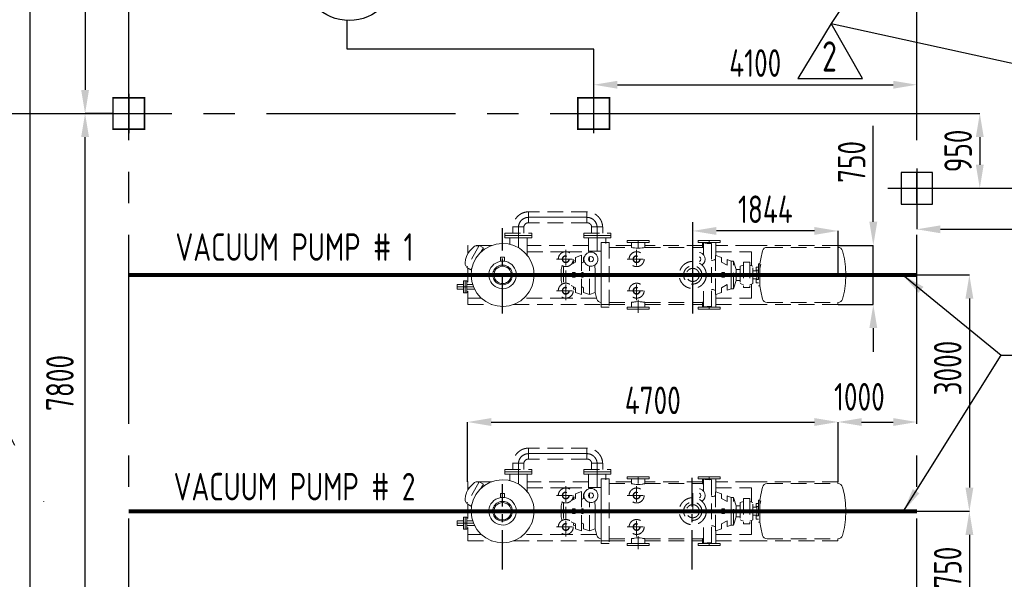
# Model space of a CAD drawing. Extents: x -7650383 to 4934791, y -114316 to 1826789.
# Tile 43 of 256: x 208007 to 220501, y 265842 to 272947. Entities that reach past the tile are written whole.
import ezdxf
from ezdxf.enums import TextEntityAlignment as Align

# ---------------------------------------------------------------- set-up
doc = ezdxf.new("R2010")
doc.units = 0
doc.header["$LTSCALE"] = 800
doc.header["$MEASUREMENT"] = 0
for name, pattern in [('CENTER', [2, 1.25, -0.25, 0.25, -0.25]), ('CENTER2', [1.125, 0.75, -0.125, 0.125, -0.125]), ('GTCHAIN', [24, 16, -3.2, 1.6, -3.2]), ('GTDASH', [12, 8, -4]), ('GTDOT', [6, 1.6, -4.4]), ('HIDDEN', [0.375, 0.25, -0.125])]:
    doc.linetypes.add(name, pattern=pattern)
doc.layers.get('0').update_dxf_attribs({"linetype": 'CONTINUOUS'})
for name, color, linetype in [('0-7-COL', 2, 'CENTER'), ('Aux_col', 7, 'CONTINUOUS'), ('CEN', 2, 'CENTER'), ('CENTER', 2, 'CENTER'), ('DIM', 4, 'CONTINUOUS'), ('GRID', 8, 'CENTER'), ('HANGERS', 1, 'CONTINUOUS'), ('REV2', 2, 'CONTINUOUS'), ('ROAD', 40, 'CONTINUOUS'), ('TEXT', 3, 'CONTINUOUS')]:
    doc.layers.add(name, color=color, linetype=linetype)
doc.layers.add('EQPT', color=8, linetype='HIDDEN', lineweight=9)
doc.styles.add('ROMANS', font='ISO9.shx', dxfattribs={"width": 0.8})
doc.styles.add('S1', font='SIMPLEX.SHX', dxfattribs={"height": 200})
doc.styles.get("Standard").update_dxf_attribs({"font": 'ISO9'})
doc.dimstyles.get("Standard").update_dxf_attribs({"dimtxt": 0.18, "dimasz": 0.18, "dimexe": 0.18, "dimexo": 0.0625, "dimgap": 0.09, "dimtad": 0, "dimtih": 1, "dimtoh": 1, "dimdec": 4, "dimzin": 0, "dimdsep": 46, "dimtxsty": 'Standard', "dimcen": 0.09, "dimadec": 0, "dimazin": 0, "dimtfac": 1, "dimtdec": 4, "dimtofl": 0, "dimtmove": 0, "dimatfit": 3, "dimfxl": 1, "dimtolj": 1, "dimtzin": 0, "dimarcsym": 0})
doc.dimstyles.new('STANDARD$0', dxfattribs={"dimtxt": 250, "dimasz": 200, "dimexe": 0, "dimexo": 0, "dimgap": 100, "dimtad": 1, "dimdec": 0, "dimzin": 0, "dimdsep": 46, "dimtxsty": 'S1', "dimcen": 0, "dimadec": 0, "dimazin": 0, "dimtfac": 1, "dimtdec": 0, "dimtmove": 2, "dimatfit": 3, "dimfxl": 1, "dimtolj": 1, "dimtzin": 0, "dimarcsym": 0})

# ---------------------------------------------------------------- blocks, each defined once
blk = doc.blocks.new('*D300')
at = {"layer": 'DIM', "color": 9, "lineweight": -2, "transparency": 16777216}
for p, q in [((219391, 270556), (219391, 270286)), ((225491, 270556), (225491, 270286)), ((219691, 270286), (225191, 270286))]:
    blk.add_line(p, q, dxfattribs=at)
at = {"layer": 'DIM', "color": 9, "transparency": 16777216}
for points in [[(219691, 270336), (219691, 270236), (219391, 270286)], [(225191, 270336), (225191, 270236), (225491, 270286)]]:
    blk.add_solid(points, dxfattribs=at)
at = {"layer": 'DIM', "transparency": 16777216, "insert": (222441, 270561), "char_height": 350, "attachment_point": 5, "style": 'ROMANS'}
blk.add_mtext('\\A1;6100', dxfattribs=at)
blk = doc.blocks.new('*D302')
at = {"layer": 'DIM', "color": 9, "linetype": 'Continuous', "lineweight": -2, "transparency": 16777216}
for p, q in [((216547, 269706), (216547, 270265)), ((218091, 270265), (216847, 270265)), ((218391, 269706), (218391, 270265))]:
    blk.add_line(p, q, dxfattribs=at)
at = {"layer": 'DIM', "color": 9, "linetype": 'Continuous', "transparency": 16777216}
for points in [[(216847, 270315), (216847, 270215), (216547, 270265)], [(218091, 270315), (218091, 270215), (218391, 270265)]]:
    blk.add_solid(points, dxfattribs=at)
at = {"layer": 'DIM', "linetype": 'Continuous', "transparency": 16777216, "insert": (217469, 270540), "char_height": 350, "attachment_point": 5, "style": 'ROMANS'}
blk.add_mtext('\\A1;1844', dxfattribs=at)
blk = doc.blocks.new('*D303')
at = {"layer": 'DIM', "color": 9, "linetype": 'Continuous', "lineweight": -2, "transparency": 16777216}
for p, q in [((218839, 270381), (218839, 271601)), ((218391, 270081), (218839, 270081)), ((218839, 269331), (218839, 270081)), ((218391, 269331), (218839, 269331)), ((218839, 269031), (218839, 268731))]:
    blk.add_line(p, q, dxfattribs=at)
at = {"layer": 'DIM', "color": 9, "linetype": 'Continuous', "transparency": 16777216}
for points in [[(218789, 270381), (218889, 270381), (218839, 270081)], [(218789, 269031), (218889, 269031), (218839, 269331)]]:
    blk.add_solid(points, dxfattribs=at)
at = {"layer": 'DIM', "linetype": 'Continuous', "transparency": 16777216, "insert": (218564, 271141), "char_height": 350, "attachment_point": 5, "rotation": 90, "style": 'ROMANS'}
blk.add_mtext('\\A1;750', dxfattribs=at)
blk = doc.blocks.new('*D304')
at = {"layer": 'DIM', "color": 9, "lineweight": -2, "transparency": 16777216}
for p, q in [((219391, 266706), (220058, 266706)), ((220058, 266406), (220058, 264256)), ((219800, 263956), (220058, 263956))]:
    blk.add_line(p, q, dxfattribs=at)
at = {"layer": 'DIM', "color": 9, "transparency": 16777216}
for points in [[(220008, 266406), (220108, 266406), (220058, 266706)], [(220008, 264256), (220108, 264256), (220058, 263956)]]:
    blk.add_solid(points, dxfattribs=at)
at = {"layer": 'DIM', "transparency": 16777216, "insert": (219783, 265905), "char_height": 350, "attachment_point": 5, "rotation": 90, "style": 'ROMANS'}
blk.add_mtext('\\A1;2750', dxfattribs=at)
blk = doc.blocks.new('*D305')
at = {"layer": 'DIM', "color": 9, "lineweight": -2, "transparency": 16777216}
for p, q in [((219391, 269706), (220058, 269706)), ((220058, 269406), (220058, 267006)), ((219391, 266706), (220058, 266706))]:
    blk.add_line(p, q, dxfattribs=at)
at = {"layer": 'DIM', "color": 9, "transparency": 16777216}
for points in [[(220008, 269406), (220108, 269406), (220058, 269706)], [(220008, 267006), (220108, 267006), (220058, 266706)]]:
    blk.add_solid(points, dxfattribs=at)
at = {"layer": 'DIM', "transparency": 16777216, "insert": (219783, 268524), "char_height": 350, "attachment_point": 5, "rotation": 90, "style": 'ROMANS'}
blk.add_mtext('\\A1;3000', dxfattribs=at)
blk = doc.blocks.new('*D336')
at = {"layer": 'DIM', "color": 9, "lineweight": -2, "transparency": 16777216}
for p, q in [((215591, 272121), (219091, 272121)), ((219391, 271967), (219391, 272121))]:
    blk.add_line(p, q, dxfattribs=at)
at = {"layer": 'DIM', "color": 9, "transparency": 16777216}
for points in [[(215591, 272171), (215591, 272071), (215291, 272121)], [(219091, 272171), (219091, 272071), (219391, 272121)]]:
    blk.add_solid(points, dxfattribs=at)
at = {"layer": 'DIM', "transparency": 16777216, "insert": (217341, 272396), "char_height": 350, "attachment_point": 5, "style": 'ROMANS'}
blk.add_mtext('\\A1;4100', dxfattribs=at)
blk = doc.blocks.new('*D339')
at = {"layer": 'DIM', "color": 9, "lineweight": -2, "transparency": 16777216}
for p, q in [((209092, 276956), (208837, 276956)), ((208837, 276656), (208837, 272056)), ((208837, 271756), (208837, 271756))]:
    blk.add_line(p, q, dxfattribs=at)
at = {"layer": 'DIM', "color": 9, "transparency": 16777216}
for points in [[(208787, 276656), (208887, 276656), (208837, 276956)], [(208787, 272056), (208887, 272056), (208837, 271756)]]:
    blk.add_solid(points, dxfattribs=at)
at = {"layer": 'DIM', "transparency": 16777216, "insert": (208562, 274356), "char_height": 350, "attachment_point": 5, "rotation": 90, "style": 'ROMANS'}
blk.add_mtext('\\A1;5200', dxfattribs=at)
blk = doc.blocks.new('*D340')
at = {"layer": 'DIM', "color": 9, "linetype": 'Continuous', "lineweight": -2, "transparency": 16777216}
for p, q in [((218391, 267081), (218391, 267839)), ((218691, 267839), (219091, 267839))]:
    blk.add_line(p, q, dxfattribs=at)
at = {"layer": 'DIM', "color": 9, "linetype": 'Continuous', "transparency": 16777216}
for points in [[(218691, 267889), (218691, 267789), (218391, 267839)], [(219091, 267889), (219091, 267789), (219391, 267839)]]:
    blk.add_solid(points, dxfattribs=at)
at = {"layer": 'DIM', "linetype": 'Continuous', "transparency": 16777216, "insert": (218662, 268159), "char_height": 350, "attachment_point": 5, "style": 'ROMANS'}
blk.add_mtext('\\A1;1000', dxfattribs=at)
blk = doc.blocks.new('*D341')
at = {"layer": 'DIM', "color": 9, "linetype": 'Continuous', "lineweight": -2, "transparency": 16777216}
for p, q in [((213691, 267081), (213691, 267839)), ((213991, 267839), (218091, 267839)), ((218391, 267081), (218391, 267839))]:
    blk.add_line(p, q, dxfattribs=at)
at = {"layer": 'DIM', "color": 9, "linetype": 'Continuous', "transparency": 16777216}
for points in [[(213991, 267889), (213991, 267789), (213691, 267839)], [(218091, 267889), (218091, 267789), (218391, 267839)]]:
    blk.add_solid(points, dxfattribs=at)
at = {"layer": 'DIM', "linetype": 'Continuous', "transparency": 16777216, "insert": (216041, 268114), "char_height": 350, "attachment_point": 5, "style": 'ROMANS'}
blk.add_mtext('\\A1;4700', dxfattribs=at)
blk = doc.blocks.new('*D342')
at = {"layer": 'DIM', "color": 9, "lineweight": -2, "transparency": 16777216}
for p, q in [((209191, 271756), (208837, 271756)), ((208837, 264256), (208837, 271456)), ((209141, 263956), (208837, 263956))]:
    blk.add_line(p, q, dxfattribs=at)
at = {"layer": 'DIM', "color": 9, "transparency": 16777216}
for points in [[(208787, 271456), (208887, 271456), (208837, 271756)], [(208787, 264256), (208887, 264256), (208837, 263956)]]:
    blk.add_solid(points, dxfattribs=at)
at = {"layer": 'DIM', "transparency": 16777216, "insert": (208518, 268335), "char_height": 350, "attachment_point": 5, "rotation": 90, "style": 'ROMANS'}
blk.add_mtext('\\A1;7800', dxfattribs=at)
blk = doc.blocks.new('*D360')
at = {"layer": 'DIM', "color": 9, "linetype": 'Continuous', "lineweight": -2, "transparency": 16777216}
for p, q in [((215851, 271756), (220190, 271756)), ((220190, 271456), (220190, 271106))]:
    blk.add_line(p, q, dxfattribs=at)
at = {"layer": 'DIM', "color": 9, "linetype": 'Continuous', "transparency": 16777216}
for points in [[(220140, 271456), (220240, 271456), (220190, 271756)], [(220140, 271106), (220240, 271106), (220190, 270806)]]:
    blk.add_solid(points, dxfattribs=at)
at = {"layer": 'DIM', "linetype": 'Continuous', "transparency": 16777216, "insert": (219915, 271281), "char_height": 350, "attachment_point": 5, "rotation": 90, "style": 'ROMANS'}
blk.add_mtext('\\A1;950', dxfattribs=at)
blk = doc.blocks.new('new block')
at = {"layer": 'EQPT'}
for p, q in [((16080, 77738), (15341, 77738)), ((15341, 77598), (15341, 77738)), ((16080, 77598), (16080, 77738)), ((16080, 77598), (16080, 77738)), ((16080, 77598), (15341, 77598)), ((15039, 77436), (15039, 77465)), ((15039, 77465), (15382, 77465)), ((15140, 77465), (15140, 77545)), ((15281, 77545), (15140, 77545)), ((15281, 77465), (15281, 77545)), ((15382, 77465), (15382, 77436)), ((16039, 77436), (16039, 77465)), ((16039, 77465), (16382, 77465)), ((16140, 77545), (16280, 77545)), ((16140, 77465), (16140, 77545)), ((16280, 77465), (16280, 77545)), ((16382, 77465), (16382, 77436)), ((15382, 77436), (15039, 77436)), ((16382, 77436), (16039, 77436)), ((16320, 77346), (16361, 77346)), ((16361, 77346), (16361, 76526)), ((17564, 77342), (17561, 77342)), ((17561, 77190), (17561, 77342)), ((17582, 77340), (17564, 77342)), ((17588, 77340), (17582, 77340)), ((17606, 77337), (17588, 77340)), ((17631, 77336), (17606, 77337)), ((17657, 77337), (17631, 77336)), ((17661, 77338), (17657, 77337)), ((17661, 76534), (17661, 77338)), ((14714, 77309), (14555, 77032)), ((14872, 77311), (14567, 77311)), ((14567, 77311), (14567, 77231)), ((14567, 77231), (14585, 77231)), ((14567, 77231), (14567, 77202)), ((14593, 77242), (14570, 77208)), ((14622, 77273), (14593, 77243)), ((14593, 77243), (14593, 77242)), ((14655, 77299), (14622, 77273)), ((14673, 77307), (14655, 77299)), ((14720, 77211), (14672, 77148)), ((14692, 77307), (14673, 77307)), ((14710, 77301), (14692, 77307)), ((14766, 77279), (14714, 77309)), ((14781, 77263), (14720, 77211)), ((14734, 77223), (14766, 77279)), ((14738, 77231), (14742, 77231)), ((14851, 77303), (14781, 77263)), ((14927, 77327), (14851, 77303)), ((15004, 77336), (14927, 77327)), ((15080, 77330), (15004, 77336)), ((15153, 77310), (15080, 77330)), ((15223, 77275), (15153, 77310)), ((15286, 77226), (15223, 77275)), ((15338, 77165), (15286, 77226)), ((16101, 77311), (15320, 77311)), ((15320, 77231), (15808, 77231)), ((15812, 77255), (15812, 77016)), ((15815, 77231), (16101, 77231)), ((16262, 77236), (16101, 77236)), ((16101, 77236), (16103, 77220)), ((16262, 76526), (16262, 77300)), ((16647, 77311), (16361, 77311)), ((16361, 77286), (16647, 77286)), ((16711, 77255), (16711, 77016)), ((17547, 77311), (16815, 77311)), ((16815, 77286), (17547, 77286)), ((18167, 77311), (17715, 77311)), ((17715, 77231), (18167, 77231)), ((19266, 77311), (18167, 77311)), ((18167, 77231), (18167, 77053)), ((18309, 77243), (18286, 77142)), ((18318, 77260), (18309, 77243)), ((18331, 77274), (18318, 77260)), ((18348, 77283), (18331, 77274)), ((18366, 77286), (18348, 77283)), ((18366, 77286), (19266, 77286)), ((19266, 77286), (19266, 77311)), ((19266, 77286), (19285, 77283)), ((19285, 77283), (19302, 77274)), ((19302, 77274), (19315, 77260)), ((19315, 77260), (19323, 77243)), ((19323, 77243), (19347, 77142)), ((14539, 77130), (14534, 77089)), ((14534, 77089), (14536, 77070)), ((14551, 77171), (14539, 77130)), ((14552, 77172), (14551, 77171)), ((14570, 77208), (14552, 77172)), ((14672, 77148), (14637, 77078)), ((14923, 77087), (14900, 77071)), ((14948, 77099), (14923, 77087)), ((14975, 77107), (14948, 77099)), ((15003, 77111), (14975, 77107)), ((14985, 77111), (14985, 77161)), ((14985, 77161), (15035, 77161)), ((15010, 77111), (14985, 77111)), ((15030, 77110), (15003, 77111)), ((15035, 77111), (15011, 77111)), ((15056, 77105), (15030, 77110)), ((15035, 77161), (15035, 77111)), ((15081, 77096), (15056, 77105)), ((15105, 77083), (15081, 77096)), ((15377, 77095), (15338, 77165)), ((15402, 77020), (15377, 77095)), ((15693, 77136), (15932, 77136)), ((15876, 77066), (15936, 77098)), ((15903, 77111), (15911, 77111)), ((15911, 77111), (15936, 77120)), ((15911, 77105), (15911, 77111)), ((15911, 77101), (15911, 77105)), ((15911, 77101), (15911, 77090)), ((15911, 77090), (15911, 77084)), ((15936, 77158), (16011, 77186)), ((15936, 77098), (15936, 77158)), ((16011, 77186), (16011, 76686)), ((16011, 77084), (16037, 77098)), ((16037, 77158), (16047, 77161)), ((16037, 77098), (16037, 77158)), ((16112, 77160), (16112, 77111)), ((16112, 77160), (16112, 77111)), ((16592, 77136), (16831, 77136)), ((17681, 77123), (17671, 77121)), ((17699, 77129), (17681, 77123)), ((17702, 77131), (17699, 77129)), ((17711, 77133), (17702, 77131)), ((17711, 76689), (17711, 77182)), ((17786, 77158), (17715, 77184)), ((17786, 77158), (17786, 77098)), ((17786, 77098), (17861, 77058)), ((17861, 77058), (17861, 77130)), ((17912, 77111), (17861, 77130)), ((17942, 77111), (17912, 77111)), ((17912, 77105), (17912, 77111)), ((17912, 77101), (17912, 77105)), ((17912, 77090), (17912, 77101)), ((17912, 77081), (17912, 77090)), ((17942, 76761), (17942, 77111)), ((17942, 77111), (17972, 77006)), ((18107, 77096), (18066, 77096)), ((18066, 77096), (18066, 76776)), ((18107, 77096), (18146, 77096)), ((18146, 77096), (18146, 76776)), ((18276, 77076), (18286, 77142)), ((19347, 77142), (19362, 77039)), ((14536, 77070), (14545, 77053)), ((14545, 77053), (14560, 77041)), ((14555, 77032), (14606, 77002)), ((14567, 77025), (14567, 76842)), ((14606, 77002), (14624, 77032)), ((14617, 77005), (14611, 76930)), ((14637, 77078), (14617, 77005)), ((14841, 76981), (14837, 76955)), ((14850, 77006), (14841, 76981)), ((14841, 76981), (14841, 76981)), ((14841, 76981), (14841, 76981)), ((14841, 76981), (14841, 76981)), ((14841, 76981), (14841, 76981)), ((14841, 76981), (14841, 76981)), ((14841, 76981), (14841, 76981)), ((14841, 76981), (14841, 76981)), ((14841, 76981), (14841, 76981)), ((14841, 76981), (14841, 76981)), ((14863, 77030), (14850, 77006)), ((14880, 77052), (14863, 77030)), ((14900, 77071), (14880, 77052)), ((14892, 76975), (14888, 76959)), ((14897, 76989), (14892, 76975)), ((14892, 76975), (14892, 76975)), ((14892, 76975), (14892, 76975)), ((14892, 76975), (14892, 76975)), ((14892, 76975), (14892, 76975)), ((14892, 76975), (14892, 76975)), ((14892, 76975), (14892, 76975)), ((14892, 76975), (14892, 76975)), ((14892, 76975), (14892, 76975)), ((14892, 76975), (14892, 76975)), ((14892, 76975), (14892, 76975)), ((14905, 77003), (14897, 76989)), ((14906, 76970), (14902, 76956)), ((14915, 77016), (14905, 77003)), ((14911, 76983), (14906, 76970)), ((14918, 76995), (14911, 76983)), ((14926, 77028), (14915, 77016)), ((14926, 77007), (14918, 76995)), ((14939, 77039), (14926, 77028)), ((14936, 77017), (14926, 77007)), ((14948, 77026), (14936, 77017)), ((14954, 77047), (14939, 77039)), ((14961, 77034), (14948, 77026)), ((14969, 77054), (14954, 77047)), ((14974, 77040), (14961, 77034)), ((14985, 77058), (14969, 77054)), ((14988, 77044), (14974, 77040)), ((15002, 77061), (14985, 77058)), ((15003, 77046), (14988, 77044)), ((15018, 77061), (15002, 77061)), ((15017, 77046), (15003, 77046)), ((15031, 77044), (15017, 77046)), ((15034, 77059), (15018, 77061)), ((15044, 77040), (15031, 77044)), ((15049, 77055), (15034, 77059)), ((15057, 77035), (15044, 77040)), ((15064, 77049), (15049, 77055)), ((15070, 77029), (15057, 77035)), ((15078, 77041), (15064, 77049)), ((15081, 77020), (15070, 77029)), ((15091, 77032), (15078, 77041)), ((15092, 77010), (15081, 77020)), ((15103, 77020), (15091, 77032)), ((15101, 76998), (15092, 77010)), ((15108, 76986), (15101, 76998)), ((15113, 77007), (15103, 77020)), ((15127, 77067), (15105, 77083)), ((15114, 76972), (15108, 76986)), ((15122, 76993), (15113, 77007)), ((15118, 76958), (15114, 76972)), ((15128, 76977), (15122, 76993)), ((15146, 77047), (15127, 77067)), ((15133, 76961), (15128, 76977)), ((15162, 77023), (15146, 77047)), ((15174, 76998), (15162, 77023)), ((15182, 76971), (15174, 76998)), ((15185, 76944), (15182, 76971)), ((15410, 76942), (15402, 77020)), ((15765, 77054), (15752, 77006)), ((15752, 77006), (15752, 76866)), ((15782, 77045), (15782, 76824)), ((15812, 76991), (15812, 76978)), ((15812, 76978), (15812, 76894)), ((15898, 76966), (15932, 76966)), ((15898, 76936), (15898, 76966)), ((15911, 76966), (15911, 76906)), ((15932, 76966), (15932, 76906)), ((16032, 76966), (16011, 76966)), ((16032, 76906), (16032, 76966)), ((16112, 76686), (16112, 77050)), ((16112, 76686), (16112, 77050)), ((16189, 77068), (16179, 77061)), ((16182, 77063), (16184, 76985)), ((16184, 76985), (16183, 76974)), ((16183, 76974), (16183, 76936)), ((17791, 76906), (17791, 76966)), ((17791, 76966), (17825, 76966)), ((17825, 76966), (17825, 76936)), ((17912, 77065), (17912, 77081)), ((17912, 77053), (17912, 77065)), ((17912, 77032), (17912, 77053)), ((17912, 77018), (17912, 77032)), ((17912, 76991), (17912, 77018)), ((17912, 76978), (17912, 76991)), ((17912, 76894), (17912, 76978)), ((17972, 76999), (17971, 77001)), ((17971, 77001), (17972, 77001)), ((17972, 76965), (17971, 76963)), ((17971, 76963), (17972, 76960)), ((18026, 77006), (17972, 77006)), ((17972, 77006), (17972, 77003)), ((17972, 77006), (17972, 77001)), ((17972, 76999), (17972, 76965)), ((17972, 76996), (17972, 76971)), ((18066, 77061), (18026, 77046)), ((18026, 77046), (18026, 76826)), ((18186, 77046), (18146, 77061)), ((18186, 76826), (18186, 77046)), ((18186, 76986), (18236, 76986)), ((18257, 77036), (18227, 77036)), ((18227, 77036), (18227, 76986)), ((18257, 76996), (18236, 76996)), ((18236, 76996), (18236, 76876)), ((18276, 77076), (18257, 77076)), ((18257, 77076), (18257, 76796)), ((18276, 77073), (18276, 77076)), ((18276, 77071), (18276, 77073)), ((18276, 77066), (18276, 77071)), ((18276, 77017), (18286, 77068)), ((18276, 77057), (18276, 77066)), ((18276, 77052), (18276, 77057)), ((18276, 77052), (18276, 77042)), ((18276, 77042), (18276, 77035)), ((18276, 77035), (18276, 77025)), ((18276, 77025), (18276, 77017)), ((18276, 77017), (18276, 77006)), ((18276, 77006), (18276, 76993)), ((18276, 76993), (18276, 76983)), ((18276, 76983), (18276, 76978)), ((18276, 76978), (18276, 76972)), ((18276, 76972), (18276, 76966)), ((18276, 76966), (18276, 76960)), ((19362, 77038), (19367, 76936)), ((14611, 76930), (14619, 76852)), ((14619, 76852), (14644, 76777)), ((14837, 76955), (14836, 76928)), ((14836, 76928), (14839, 76901)), ((14839, 76901), (14847, 76874)), ((14847, 76874), (14859, 76848)), ((14859, 76848), (14875, 76825)), ((14888, 76959), (14886, 76943)), ((14886, 76943), (14886, 76927)), ((14886, 76927), (14888, 76911)), ((14888, 76911), (14893, 76894)), ((14893, 76894), (14899, 76879)), ((14899, 76879), (14908, 76865)), ((14902, 76956), (14901, 76942)), ((14901, 76942), (14901, 76928)), ((14901, 76928), (14903, 76914)), ((14903, 76914), (14907, 76900)), ((14907, 76900), (14912, 76886)), ((14908, 76865), (14918, 76852)), ((14912, 76886), (14920, 76873)), ((14918, 76852), (14930, 76840)), ((14920, 76873), (14929, 76862)), ((14929, 76862), (14940, 76852)), ((14930, 76840), (14943, 76831)), ((14940, 76852), (14951, 76843)), ((14951, 76843), (14964, 76836)), ((14964, 76836), (14976, 76831)), ((15047, 76832), (15060, 76838)), ((15060, 76838), (15073, 76845)), ((15073, 76845), (15085, 76855)), ((15082, 76833), (15095, 76843)), ((15085, 76855), (15095, 76865)), ((15095, 76865), (15103, 76877)), ((15095, 76843), (15106, 76855)), ((15103, 76877), (15110, 76889)), ((15106, 76855), (15116, 76869)), ((15110, 76889), (15115, 76902)), ((15115, 76902), (15119, 76915)), ((15115, 76902), (15115, 76902)), ((15115, 76902), (15115, 76902)), ((15115, 76902), (15115, 76902)), ((15115, 76902), (15115, 76902)), ((15115, 76902), (15115, 76902)), ((15115, 76902), (15115, 76902)), ((15115, 76902), (15115, 76902)), ((15115, 76902), (15115, 76902)), ((15115, 76902), (15115, 76902)), ((15115, 76902), (15115, 76902)), ((15115, 76902), (15115, 76902)), ((15115, 76902), (15115, 76902)), ((15115, 76902), (15115, 76902)), ((15115, 76902), (15115, 76902)), ((15115, 76902), (15115, 76902)), ((15115, 76902), (15115, 76902)), ((15115, 76902), (15115, 76902)), ((15115, 76902), (15115, 76902)), ((15115, 76902), (15115, 76902)), ((15115, 76902), (15115, 76902)), ((15115, 76902), (15115, 76902)), ((15115, 76902), (15115, 76902)), ((15116, 76869), (15124, 76883)), ((15120, 76944), (15118, 76958)), ((15119, 76915), (15120, 76929)), ((15120, 76929), (15120, 76944)), ((15124, 76883), (15129, 76897)), ((15129, 76897), (15133, 76912)), ((15129, 76897), (15129, 76897)), ((15129, 76897), (15129, 76897)), ((15129, 76897), (15129, 76897)), ((15129, 76897), (15129, 76897)), ((15129, 76897), (15129, 76897)), ((15129, 76897), (15129, 76897)), ((15129, 76897), (15129, 76897)), ((15129, 76897), (15129, 76897)), ((15129, 76897), (15129, 76897)), ((15129, 76897), (15129, 76897)), ((15135, 76945), (15133, 76961)), ((15133, 76912), (15135, 76928)), ((15135, 76928), (15135, 76945)), ((15141, 76820), (15158, 76842)), ((15158, 76842), (15171, 76866)), ((15171, 76866), (15179, 76891)), ((15179, 76891), (15184, 76917)), ((15179, 76891), (15179, 76891)), ((15179, 76891), (15179, 76891)), ((15179, 76891), (15179, 76891)), ((15179, 76891), (15179, 76891)), ((15179, 76891), (15179, 76891)), ((15179, 76891), (15179, 76891)), ((15179, 76891), (15179, 76891)), ((15179, 76891), (15179, 76891)), ((15179, 76891), (15179, 76891)), ((15184, 76917), (15185, 76944)), ((15384, 76793), (15404, 76866)), ((15404, 76866), (15410, 76942)), ((15404, 76866), (15404, 76866)), ((15404, 76866), (15404, 76866)), ((15404, 76866), (15404, 76866)), ((15404, 76866), (15404, 76866)), ((15404, 76866), (15404, 76866)), ((15404, 76866), (15404, 76866)), ((15404, 76866), (15404, 76866)), ((15404, 76866), (15404, 76866)), ((15404, 76866), (15404, 76866)), ((15404, 76866), (15404, 76866)), ((15404, 76866), (15404, 76866)), ((15404, 76866), (15404, 76866)), ((15404, 76866), (15404, 76866)), ((15404, 76866), (15404, 76866)), ((15404, 76866), (15404, 76866)), ((15404, 76866), (15404, 76866)), ((15752, 76866), (15766, 76816)), ((15812, 76894), (15812, 76880)), ((15812, 76880), (15812, 76854)), ((15812, 76616), (15812, 76856)), ((15812, 76854), (15812, 76840)), ((15898, 76906), (15898, 76936)), ((15932, 76906), (15898, 76906)), ((16011, 76906), (16032, 76906)), ((16183, 76936), (16183, 76898)), ((16183, 76898), (16184, 76886)), ((16184, 76886), (16183, 76862)), ((16183, 76862), (16184, 76839)), ((16184, 76839), (16183, 76827)), ((16711, 76616), (16711, 76856)), ((17561, 76530), (17561, 76838)), ((17825, 76906), (17791, 76906)), ((17825, 76936), (17825, 76906)), ((17912, 76880), (17912, 76894)), ((17912, 76854), (17912, 76880)), ((17912, 76840), (17912, 76854)), ((17912, 76819), (17912, 76840)), ((17972, 76866), (17942, 76761)), ((17972, 76912), (17971, 76909)), ((17971, 76909), (17972, 76906)), ((17972, 76873), (17971, 76871)), ((17971, 76871), (17972, 76871)), ((17972, 76912), (17972, 76960)), ((17972, 76954), (17972, 76918)), ((17972, 76873), (17972, 76906)), ((17972, 76901), (17972, 76875)), ((17972, 76871), (17972, 76866)), ((17972, 76868), (17972, 76866)), ((17972, 76866), (18026, 76866)), ((18186, 76886), (18236, 76886)), ((18227, 76886), (18227, 76836)), ((18236, 76876), (18257, 76876)), ((18276, 76960), (18276, 76945)), ((18276, 76945), (18276, 76936)), ((18276, 76936), (18276, 76926)), ((18276, 76912), (18276, 76926)), ((18276, 76906), (18276, 76912)), ((18276, 76906), (18276, 76900)), ((18276, 76900), (18276, 76894)), ((18276, 76894), (18276, 76888)), ((18276, 76888), (18276, 76877)), ((18276, 76877), (18276, 76866)), ((18276, 76866), (18276, 76858)), ((18276, 76858), (18276, 76847)), ((18276, 76847), (18276, 76837)), ((18276, 76837), (18276, 76829)), ((19367, 76936), (19362, 76834)), ((14567, 76730), (14567, 76641)), ((14644, 76777), (14683, 76706)), ((14875, 76825), (14894, 76805)), ((14894, 76805), (14916, 76788)), ((14916, 76788), (14940, 76776)), ((14940, 76776), (14965, 76767)), ((14943, 76831), (14957, 76823)), ((14957, 76823), (14972, 76817)), ((14965, 76767), (14991, 76762)), ((14972, 76817), (14987, 76813)), ((14976, 76831), (14990, 76828)), ((14987, 76813), (15003, 76811)), ((14990, 76828), (15004, 76826)), ((14991, 76762), (15018, 76761)), ((15003, 76811), (15019, 76811)), ((15004, 76826), (15018, 76826)), ((15018, 76826), (15033, 76828)), ((15018, 76761), (15046, 76764)), ((15019, 76811), (15036, 76813)), ((15033, 76828), (15047, 76832)), ((15036, 76813), (15052, 76818)), ((15046, 76764), (15073, 76772)), ((15052, 76818), (15067, 76825)), ((15067, 76825), (15082, 76833)), ((15073, 76772), (15098, 76784)), ((15098, 76784), (15121, 76800)), ((15121, 76800), (15141, 76820)), ((15301, 76661), (15349, 76723)), ((15349, 76723), (15384, 76793)), ((15693, 76736), (15932, 76736)), ((15936, 76774), (15882, 76803)), ((15907, 76761), (15911, 76761)), ((15911, 76782), (15911, 76771)), ((15911, 76771), (15911, 76767)), ((15911, 76766), (15911, 76761)), ((15911, 76761), (15936, 76751)), ((15936, 76714), (15936, 76774)), ((16011, 76686), (15936, 76714)), ((16037, 76774), (16011, 76787)), ((16037, 76714), (16037, 76774)), ((16037, 76714), (16112, 76686)), ((16185, 76713), (16112, 76686)), ((16183, 76827), (16184, 76797)), ((16184, 76797), (16184, 76795)), ((16184, 76795), (16184, 76768)), ((16184, 76768), (16184, 76762)), ((16184, 76762), (16184, 76746)), ((16184, 76746), (16184, 76735)), ((16184, 76735), (16184, 76729)), ((16184, 76729), (16184, 76719)), ((16184, 76719), (16184, 76718)), ((16184, 76718), (16184, 76714)), ((16205, 76629), (16184, 76714)), ((16184, 76714), (16185, 76713)), ((16592, 76736), (16831, 76736)), ((17671, 76751), (17681, 76749)), ((17681, 76749), (17699, 76743)), ((17699, 76743), (17702, 76741)), ((17702, 76741), (17711, 76739)), ((17786, 76714), (17715, 76687)), ((17861, 76814), (17786, 76774)), ((17786, 76774), (17786, 76714)), ((17861, 76742), (17861, 76814)), ((17861, 76742), (17912, 76761)), ((17912, 76807), (17912, 76819)), ((17912, 76791), (17912, 76807)), ((17912, 76782), (17912, 76791)), ((17912, 76771), (17912, 76782)), ((17912, 76767), (17912, 76771)), ((17912, 76761), (17912, 76766)), ((17942, 76761), (17912, 76761)), ((18026, 76826), (18066, 76811)), ((18066, 76776), (18107, 76776)), ((18146, 76776), (18107, 76776)), ((18146, 76811), (18186, 76826)), ((18167, 76818), (18167, 76641)), ((18227, 76836), (18257, 76836)), ((18257, 76796), (18276, 76796)), ((18276, 76829), (18276, 76821)), ((18276, 76821), (18276, 76815)), ((18276, 76815), (18276, 76805)), ((18276, 76805), (18276, 76801)), ((18276, 76801), (18276, 76799)), ((18276, 76799), (18276, 76796)), ((18276, 76796), (18286, 76730)), ((18309, 76629), (18286, 76730)), ((19347, 76730), (19323, 76629)), ((19362, 76832), (19347, 76730)), ((19362, 76834), (19362, 76832)), ((14742, 76641), (14567, 76641)), ((14567, 76641), (14567, 76561)), ((14683, 76706), (14735, 76646)), ((14735, 76646), (14798, 76597)), ((14798, 76597), (14868, 76562)), ((15170, 76569), (15240, 76608)), ((15240, 76608), (15301, 76661)), ((15812, 76641), (15279, 76641)), ((16202, 76641), (15819, 76641)), ((16213, 76612), (16205, 76629)), ((16226, 76598), (16213, 76612)), ((16243, 76589), (16226, 76598)), ((16262, 76586), (16243, 76589)), ((17715, 76641), (18167, 76641)), ((18318, 76612), (18309, 76629)), ((18331, 76598), (18318, 76612)), ((18348, 76589), (18331, 76598)), ((18366, 76586), (18348, 76589)), ((19285, 76589), (19266, 76586)), ((19302, 76598), (19285, 76589)), ((19315, 76612), (19302, 76598)), ((19323, 76629), (19315, 76612)), ((14567, 76561), (14872, 76561)), ((14868, 76562), (14941, 76542)), ((14941, 76542), (15017, 76536)), ((15017, 76536), (15094, 76545)), ((15094, 76545), (15170, 76569)), ((15149, 76561), (16262, 76561)), ((16361, 76526), (16262, 76526)), ((16361, 76586), (16647, 76586)), ((16361, 76561), (16647, 76561)), ((16815, 76586), (17547, 76586)), ((16815, 76561), (17547, 76561)), ((17561, 76530), (17564, 76530)), ((17564, 76530), (17582, 76532)), ((17582, 76532), (17588, 76532)), ((17588, 76532), (17606, 76534)), ((17606, 76534), (17631, 76536)), ((17631, 76536), (17657, 76534)), ((17657, 76534), (17661, 76534)), ((17715, 76561), (18167, 76561)), ((18167, 76561), (19266, 76561)), ((18366, 76586), (19266, 76586)), ((19266, 76561), (19266, 76586))]:
    blk.add_line(p, q, dxfattribs=at)
at = {"layer": 'EQPT', "linetype": 'CENTER2', "ltscale": 4}
for p, q in [((16080, 77668), (15341, 77668)), ((15210, 77282), (15210, 77545)), ((16211, 77241), (16211, 77545)), ((14363, 76936), (19487, 76936))]:
    blk.add_line(p, q, dxfattribs=at)
at = {"layer": 'EQPT', "linetype": 'GTDASH'}
for p, q in [((15039, 77436), (15039, 77407)), ((15382, 77436), (15039, 77436)), ((15039, 77407), (15382, 77407)), ((15101, 77324), (15101, 77407)), ((15320, 77189), (15320, 77407)), ((15382, 77407), (15382, 77436)), ((16039, 77436), (16039, 77407)), ((16382, 77436), (16039, 77436)), ((16039, 77407), (16382, 77407)), ((16101, 77407), (16101, 77236)), ((16320, 77334), (16320, 77407)), ((16382, 77407), (16382, 77436)), ((16592, 77346), (16592, 77371)), ((16592, 77371), (16871, 77371)), ((16871, 77346), (16592, 77346)), ((16647, 77286), (16647, 77346)), ((16815, 77346), (16815, 77286)), ((16871, 77371), (16871, 77346)), ((17492, 77371), (17771, 77371)), ((17492, 77371), (17492, 77346)), ((17771, 77346), (17492, 77346)), ((17547, 77286), (17547, 77346)), ((17715, 77346), (17715, 77184)), ((17771, 77371), (17771, 77346)), ((16094, 77216), (16084, 77211)), ((16104, 77221), (16094, 77216)), ((16101, 77236), (16262, 77236)), ((16115, 77223), (16104, 77221)), ((16126, 77225), (16115, 77223)), ((16138, 77225), (16126, 77225)), ((16149, 77223), (16138, 77225)), ((16161, 77220), (16149, 77223)), ((16172, 77215), (16161, 77220)), ((16182, 77209), (16172, 77215)), ((16652, 77284), (16647, 77286)), ((16664, 77282), (16652, 77284)), ((16675, 77281), (16664, 77282)), ((16682, 77279), (16675, 77281)), ((16706, 77275), (16682, 77279)), ((16731, 77274), (16706, 77275)), ((16757, 77275), (16731, 77274)), ((16781, 77279), (16757, 77275)), ((16788, 77281), (16781, 77279)), ((16799, 77282), (16788, 77281)), ((16811, 77284), (16799, 77282)), ((16815, 77286), (16811, 77284)), ((17519, 77221), (17507, 77222)), ((17544, 77208), (17519, 77221)), ((17552, 77284), (17547, 77286)), ((17561, 77282), (17552, 77284)), ((16044, 77154), (16043, 77142)), ((16043, 77142), (16043, 77131)), ((16043, 77131), (16044, 77119)), ((16047, 77165), (16044, 77154)), ((16044, 77119), (16047, 77108)), ((16052, 77176), (16047, 77165)), ((16047, 77108), (16051, 77098)), ((16047, 77108), (16047, 77108)), ((16047, 77108), (16047, 77108)), ((16047, 77108), (16047, 77108)), ((16047, 77108), (16047, 77108)), ((16047, 77108), (16047, 77108)), ((16047, 77108), (16047, 77108)), ((16047, 77108), (16047, 77108)), ((16047, 77108), (16047, 77108)), ((16047, 77108), (16047, 77108)), ((16047, 77108), (16047, 77108)), ((16047, 77108), (16047, 77108)), ((16047, 77108), (16047, 77108)), ((16051, 77098), (16056, 77088)), ((16058, 77187), (16052, 77176)), ((16056, 77088), (16063, 77079)), ((16066, 77196), (16058, 77187)), ((16074, 77204), (16066, 77196)), ((16084, 77211), (16074, 77204)), ((16099, 77136), (16103, 77152)), ((16103, 77120), (16099, 77136)), ((16103, 77152), (16115, 77164)), ((16107, 77116), (16103, 77120)), ((16115, 77108), (16107, 77116)), ((16115, 77164), (16131, 77168)), ((16131, 77103), (16115, 77108)), ((16131, 77168), (16148, 77164)), ((16148, 77108), (16131, 77103)), ((16148, 77164), (16160, 77152)), ((16160, 77120), (16148, 77108)), ((16160, 77152), (16164, 77136)), ((16164, 77136), (16160, 77120)), ((16191, 77202), (16182, 77209)), ((16200, 77193), (16191, 77202)), ((16206, 77184), (16200, 77193)), ((16205, 77085), (16211, 77095)), ((16212, 77174), (16206, 77184)), ((16211, 77095), (16215, 77106)), ((16216, 77163), (16212, 77174)), ((16215, 77106), (16219, 77118)), ((16219, 77152), (16216, 77163)), ((16216, 77163), (16216, 77163)), ((16216, 77163), (16216, 77163)), ((16216, 77163), (16216, 77163)), ((16216, 77163), (16216, 77163)), ((16216, 77163), (16216, 77163)), ((16216, 77163), (16216, 77163)), ((16216, 77163), (16216, 77163)), ((16216, 77163), (16216, 77163)), ((16216, 77163), (16216, 77163)), ((16216, 77163), (16216, 77163)), ((16216, 77163), (16216, 77163)), ((16216, 77163), (16216, 77163)), ((16220, 77141), (16219, 77152)), ((16219, 77118), (16220, 77130)), ((16220, 77130), (16220, 77141)), ((17508, 77164), (17507, 77164)), ((17520, 77152), (17508, 77164)), ((17508, 77108), (17520, 77120)), ((17524, 77136), (17520, 77152)), ((17520, 77120), (17524, 77136)), ((17564, 77188), (17544, 77208)), ((17576, 77163), (17564, 77188)), ((17564, 77084), (17576, 77108)), ((17580, 77136), (17576, 77163)), ((17576, 77108), (17580, 77136)), ((17661, 77121), (17671, 77121)), ((17715, 77184), (17711, 77182)), ((16063, 77079), (16072, 77070)), ((16072, 77070), (16081, 77063)), ((16081, 77063), (16091, 77057)), ((16091, 77057), (16102, 77052)), ((16102, 77052), (16114, 77049)), ((16114, 77049), (16125, 77047)), ((16125, 77047), (16137, 77047)), ((16137, 77047), (16148, 77048)), ((16148, 77048), (16159, 77051)), ((16159, 77051), (16169, 77055)), ((16169, 77055), (16179, 77061)), ((16189, 77068), (16197, 77076)), ((16197, 77076), (16205, 77085)), ((17544, 77064), (17564, 77084)), ((14516, 76710), (14516, 76862)), ((14516, 76862), (14535, 76862)), ((14535, 76862), (14555, 76862)), ((14535, 76710), (14535, 76862)), ((14535, 76862), (14535, 76710)), ((14555, 76862), (14555, 76710)), ((14516, 76816), (14435, 76816)), ((14435, 76816), (14435, 76756)), ((14435, 76756), (14516, 76756)), ((14630, 76816), (14555, 76816)), ((14655, 76756), (14555, 76756)), ((17671, 76751), (17661, 76751)), ((14535, 76710), (14516, 76710)), ((14555, 76710), (14535, 76710)), ((16647, 76586), (16652, 76588)), ((16652, 76588), (16664, 76590)), ((16664, 76590), (16675, 76591)), ((16675, 76591), (16682, 76593)), ((16682, 76593), (16706, 76596)), ((16706, 76596), (16731, 76597)), ((16731, 76597), (16757, 76596)), ((16757, 76596), (16781, 76593)), ((16781, 76593), (16788, 76591)), ((16788, 76591), (16799, 76590)), ((16799, 76590), (16811, 76588)), ((16811, 76588), (16815, 76586)), ((17547, 76586), (17552, 76588)), ((17552, 76588), (17561, 76590)), ((17711, 76689), (17715, 76688)), ((17715, 76688), (17715, 76526)), ((16592, 76501), (16592, 76526)), ((16592, 76526), (16871, 76526)), ((16871, 76501), (16592, 76501)), ((16647, 76526), (16647, 76586)), ((16815, 76586), (16815, 76526)), ((16871, 76526), (16871, 76501)), ((17492, 76501), (17492, 76526)), ((17492, 76526), (17771, 76526)), ((17771, 76501), (17492, 76501)), ((17547, 76526), (17547, 76586)), ((17771, 76526), (17771, 76501))]:
    blk.add_line(p, q, dxfattribs=at)
at = {"layer": 'EQPT', "linetype": 'GTDOT'}
for p, q in [((16320, 77346), (16262, 77346)), ((16262, 77346), (16262, 77300)), ((16262, 77286), (16262, 76586)), ((16262, 76561), (16361, 76561))]:
    blk.add_line(p, q, dxfattribs=at)
at = {"layer": 'EQPT', "linetype": 'GTCHAIN'}
for p, q in [((16731, 77286), (16731, 77371)), ((17631, 77346), (17631, 77371)), ((17423, 76936), (17423, 77165)), ((14435, 76786), (14535, 76786)), ((14435, 76786), (14535, 76786)), ((14641, 76786), (14535, 76786)), ((14641, 76786), (14535, 76786)), ((16731, 76619), (16731, 76454)), ((17631, 76526), (17631, 76501))]:
    blk.add_line(p, q, dxfattribs=at)
at = {"layer": 'EQPT'}
for centre, radius in [((15812, 77136), 95.1), ((16711, 77136), 95.1), ((15812, 77136), 44.3), ((15812, 77136), 39.4), ((16711, 77136), 44.3), ((16711, 77136), 39.4), ((17423, 76936), 172), ((17423, 76936), 116), ((17423, 76936), 83), ((15812, 76736), 95.1), ((15812, 76736), 44.3), ((15812, 76736), 39.4), ((16711, 76736), 95.1), ((16711, 76736), 44.3), ((16711, 76736), 39.4)]:
    blk.add_circle(centre, radius, dxfattribs=at)
for centre, radius, start, end in [((15341, 77537), 200, 90.0871, 177.9762), ((16080, 77537), 200, 2.0238, 89.9129), ((15338, 77540), 58.1, 87.9279, 175.3303), ((16083, 77540), 58.1, 4.6697, 92.0721)]:
    blk.add_arc(centre, radius, start, end, dxfattribs=at)
at = {"layer": 'EQPT', "linetype": 'CENTER2', "ltscale": 4}
for centre, start, end in [((15341, 77537), 90.1064, 176.881), ((16080, 77537), 3.119, 89.8936)]:
    blk.add_arc(centre, 130, start, end, dxfattribs=at)
blk = doc.blocks.new('REV-2')
at = {"layer": 'REV2', "color": 20, "linetype": 'Continuous'}
for p, q in [((37170, 56645), (36750, 55946)), ((37569, 55946), (37170, 56645)), ((36750, 55946), (37569, 55946))]:
    blk.add_line(p, q, dxfattribs=at)
at = {"layer": 'REV2', "color": 20, "linetype": 'Continuous', "style": 'ROMANS', "width": 0.8}
blk.add_text('2', height=383, dxfattribs=at).set_placement((37056, 56034))

msp = doc.modelspace()

# ---------------------------------------------------------------- linework, layer by layer
at = {"flags": 128}
msp.add_lwpolyline([(215290.9, 272006.4), (215290.9, 272571.7), (212161.6, 272571.7), (212161.6, 272937.9)], dxfattribs=at)
at = {"layer": '0-7-COL', "linetype": 'CENTER2', "ltscale": 2, "const_width": 50, "flags": 128}
for points in [[(219391.2, 269706.4), (209391.2, 269706.4)], [(219391.2, 266706.4), (209391.2, 266706.4)]]:
    msp.add_lwpolyline(points, dxfattribs=at)
at = {"layer": '0-7-COL', "color": 6, "linetype": 'Continuous'}
msp.add_circle((212188.6, 273537.2), 600, dxfattribs=at)
at = {"layer": 'Aux_col'}
for p, q in [((209391.2, 272006.4), (209391.2, 271506.4)), ((215290.9, 271506.4), (215290.9, 272006.4)), ((209591.2, 271956.4), (209191.2, 271956.4)), ((209191.2, 271956.4), (209191.2, 271556.4)), ((209591.2, 271556.4), (209591.2, 271956.4)), ((209141.2, 271756.4), (209641.2, 271756.4)), ((215040.9, 271756.4), (215540.9, 271756.4)), ((209191.2, 271556.4), (209591.2, 271556.4)), ((219591.2, 271006.4), (219191.2, 271006.4)), ((219191.2, 271006.4), (219191.2, 270606.4)), ((219391.2, 271056.4), (219391.2, 270556.4)), ((219591.2, 270606.4), (219591.2, 271006.4)), ((219141.2, 270806.4), (219641.2, 270806.4)), ((219191.2, 270606.4), (219591.2, 270606.4))]:
    msp.add_line(p, q, dxfattribs=at)
at = {"layer": 'Aux_col', "const_width": 20, "flags": 128}
for points in [[(209191.2, 271956.4), (209591.2, 271956.4), (209591.2, 271556.4), (209191.2, 271556.4)], [(215090.9, 271956.4), (215490.9, 271956.4), (215490.9, 271556.4), (215090.9, 271556.4)]]:
    msp.add_lwpolyline(points, close=True, dxfattribs=at)
at = {"layer": 'CEN', "ltscale": 4}
msp.add_line((197391.2, 288206.4), (208309.4, 266828.8), dxfattribs=at)
at = {"layer": 'CENTER', "ltscale": 0.5}
for p, q in [((216547.2, 269217.1), (216547.2, 270378.4)), ((214135.2, 269217.1), (214135.2, 270300.1)), ((216542.2, 265967.1), (216542.2, 267128.4)), ((214135.2, 265967.1), (214135.2, 267050.1))]:
    msp.add_line(p, q, dxfattribs=at)
at = {"layer": 'GRID', "linetype": 'CENTER2', "ltscale": 4}
for p, q in [((209391.2, 253416), (209391.2, 301966.7)), ((219391.2, 253416), (219391.2, 301966.7)), ((207538.2, 271756.4), (215851.2, 271756.4)), ((219021.1, 270806.4), (226724.8, 270806.4))]:
    msp.add_line(p, q, dxfattribs=at)
at = {"layer": 'HANGERS', "flags": 128}
msp.add_lwpolyline([(258771.9, 304043.3), (247428.5, 296330.3), (260898.5, 296330.3), (256868.8, 287847.9), (254934.3, 287847.9), (233958.5, 296330.3), (218302.3, 272900.3), (228301.3, 270706.6), (244270.3, 270673.2), (251935.4, 276699), (256599.6, 269508.6), (266050.3, 269508.6)], dxfattribs=at)
at = {"layer": 'ROAD', "ltscale": 4}
msp.add_line((208141.2, 256098.8), (208141.2, 301576.4), dxfattribs=at)

# ---------------------------------------------------------------- block references
msp.add_blockref('REV-2', (181132.8, 216255.1))
at = {"layer": 'DIM'}
for p in [(199124.7, 192770.6), (199124.7, 189770.6)]:
    msp.add_blockref('new block', p, dxfattribs=at)

# ---------------------------------------------------------------- texts
at = {"layer": 'TEXT', "style": 'ROMANS', "width": 0.8}
for s, p in [('VACUUM PUMP # 1', (211494.6, 270060.6)), ('VACUUM PUMP # 2', (211494.6, 267018.5))]:
    msp.add_text(s, height=350, dxfattribs=at).set_placement(p, align=Align.MIDDLE)

# ---------------------------------------------------------------- dimensions: what is measured, and where the dimension line sits
at = {"layer": 'DIM'}
dim = msp.add_linear_dim(base=(208837, 271756.4), p1=(209092.3, 276956.4), p2=(208837, 271756.4), angle=90, dimstyle='STANDARD$0', override={"dimtxt": 350, "dimasz": 300, "dimtxsty": 'ROMANS', "dimclrd": 9, "dimclre": 9, "dimclrt": 256, "dimtix": 1}, dxfattribs=at)
dim.commit()
dim.dimension.update_dxf_attribs({"geometry": '*D339', "text_midpoint": (208562, 274356.4)})
for base, p1, p2, override, picture, middle in [((219391.2, 272121.3), (215290.9, 272121.3), (219391.2, 271966.8), {"dimtxt": 350, "dimasz": 300, "dimtxsty": 'ROMANS', "dimclrd": 9, "dimclre": 9, "dimclrt": 256, "dimtix": 1, "dimatfit": 0}, '*D336', (217341.1, 272396.3)), ((225491.2, 270285.8), (219391.2, 270556.4), (225491.2, 270556.4), {"dimtxt": 350, "dimasz": 300, "dimexo": 0.5, "dimtxsty": 'ROMANS', "dimclrd": 9, "dimclre": 9, "dimclrt": 256, "dimtix": 1, "dimatfit": 0}, '*D300', (222441.2, 270560.8))]:
    dim = msp.add_linear_dim(base=base, p1=p1, p2=p2, dimstyle='STANDARD$0', override=override, dxfattribs=at)
    dim.commit()
    dim.dimension.update_dxf_attribs({"geometry": picture, "text_midpoint": middle})
for base, p1, p2, angle, picture, middle in [((208837, 271756.4), (209141.2, 263956.4), (209191.2, 271756.4), 270, '*D342', (208517.6, 268334.7)), ((220058.1, 266706.4), (219391.2, 269706.4), (219391.2, 266706.4), 90, '*D305', (219783.1, 268523.7)), ((220058.1, 263956.4), (219391.2, 266706.4), (219799.9, 263956.4), 90, '*D304', (219783.1, 265905.3))]:
    dim = msp.add_linear_dim(base=base, p1=p1, p2=p2, angle=angle, dimstyle='STANDARD$0', override={"dimtxt": 350, "dimasz": 300, "dimtxsty": 'ROMANS', "dimclrd": 9, "dimclre": 9, "dimclrt": 256, "dimtix": 1}, dxfattribs=at)
    dim.commit()
    dim.dimension.update_dxf_attribs({"geometry": picture, "text_midpoint": middle, "dimtype": 160})
at = {"layer": 'DIM', "linetype": 'Continuous'}
for base, p1, p2, angle, override, picture, middle in [((220189.9, 270806.4), (215851.2, 271756.4), (220189.9, 270806.4), 90, {"dimtxt": 350, "dimasz": 300, "dimtxsty": 'ROMANS', "dimclrd": 9, "dimclre": 9, "dimclrt": 256, "dimtix": 1, "dimtmove": 0, "dimatfit": 0}, '*D360', (219914.9, 271281.4)), ((216547.2, 270264.5), (218391.2, 269706.4), (216547.2, 269706.4), 180, {"dimtxt": 350, "dimasz": 300, "dimtxsty": 'ROMANS', "dimclrd": 9, "dimclre": 9, "dimclrt": 256, "dimtix": 1}, '*D302', (217469.2, 270539.5))]:
    dim = msp.add_linear_dim(base=base, p1=p1, p2=p2, angle=angle, dimstyle='STANDARD$0', override=override, dxfattribs=at)
    dim.commit()
    dim.dimension.update_dxf_attribs({"geometry": picture, "text_midpoint": middle})
dim = msp.add_linear_dim(base=(218839.5, 269331.4), p1=(218391.2, 270081.4), p2=(218391.2, 269331.4), angle=90, dimstyle='STANDARD$0', override={"dimtxt": 350, "dimasz": 300, "dimtxsty": 'ROMANS', "dimclrd": 9, "dimclre": 9, "dimclrt": 256, "dimtix": 1, "dimtmove": 0, "dimatfit": 0}, dxfattribs=at)
dim.commit()
dim.dimension.update_dxf_attribs({"geometry": '*D303', "text_midpoint": (218839.5, 271141.4), "dimtype": 160})
dim = msp.add_linear_dim(base=(219391.2, 267838.8), p1=(218391.2, 267081.4), p2=(219391.2, 267838.8), dimstyle='STANDARD$0', override={"dimtxt": 350, "dimasz": 300, "dimtxsty": 'ROMANS', "dimclrd": 9, "dimclre": 9, "dimclrt": 256, "dimtix": 1}, dxfattribs=at)
dim.commit()
dim.dimension.update_dxf_attribs({"geometry": '*D340', "text_midpoint": (218662.4, 268158.6), "dimtype": 160})
dim = msp.add_linear_dim(base=(218391.2, 267838.8), p1=(213691.2, 267081.4), p2=(218391.2, 267081.4), dimstyle='STANDARD$0', override={"dimtxt": 350, "dimasz": 300, "dimtxsty": 'ROMANS', "dimclrd": 9, "dimclre": 9, "dimclrt": 256, "dimtix": 1}, dxfattribs=at)
dim.commit()
dim.dimension.update_dxf_attribs({"geometry": '*D341', "text_midpoint": (216041.2, 268113.8)})

# ---------------------------------------------------------------- leaders
for points in [[(219212.1, 269706.4), (220461.6, 268688.1), (223516.9, 268688.1)], [(219222.2, 266706.4), (220461.6, 268688.1)]]:
    msp.add_leader(points, dimstyle='Standard', override={"dimtxt": 350, "dimasz": 300, "dimexe": 0, "dimexo": 0, "dimgap": 100, "dimtad": 0, "dimtih": 0, "dimtoh": 0, "dimdec": 0, "dimtxsty": 'ROMANS', "dimcen": 0, "dimclrd": 9, "dimclre": 9, "dimclrt": 256, "dimtdec": 0, "dimtix": 1, "dimtofl": 1, "dimatfit": 0})

doc.saveas('drawing.dxf')
